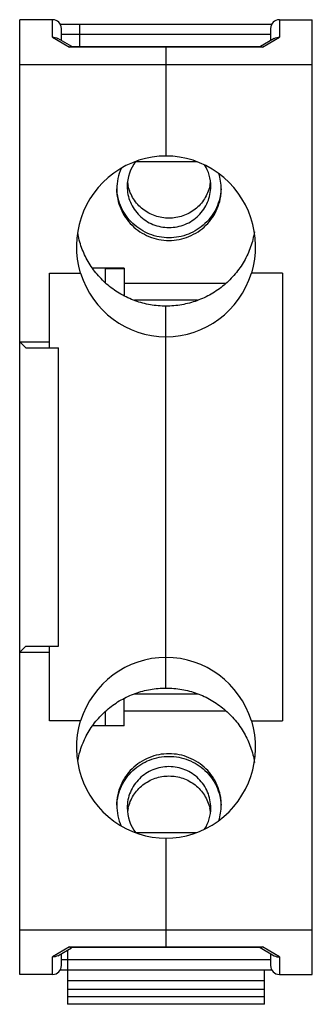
# Model space of a CAD drawing. Header units: millimetres. Extents: x 350.1 to 359.9, y 196.7 to 229.7.
import ezdxf

# ---------------------------------------------------------------- set-up
doc = ezdxf.new("R2010")
doc.units = ezdxf.units.MM
doc.header["$LTSCALE"] = 30.734
doc.layers.get('0').update_dxf_attribs({"linetype": 'CONTINUOUS'})

msp = doc.modelspace()

# ---------------------------------------------------------------- linework, layer by layer
at = {"color": 7, "linetype": 'Continuous'}
for p, q in [((350.148, 197.739), (350.148, 229.739)), ((351.248, 229.739), (350.148, 229.739)), ((351.248, 229.148), (351.248, 229.739)), ((358.848, 229.739), (359.948, 229.739)), ((358.848, 229.739), (358.848, 229.148)), ((359.948, 197.739), (359.948, 229.739)), ((351.504, 229.59), (358.593, 229.59)), ((351.548, 229.039), (351.548, 229.439)), ((352.148, 229.59), (352.148, 228.837)), ((358.548, 229.439), (358.548, 229.039)), ((351.248, 229.148), (351.819, 228.819)), ((351.899, 228.837), (351.423, 229.112)), ((358.548, 229.238), (351.548, 229.238)), ((358.674, 229.112), (358.214, 228.846)), ((358.278, 228.819), (358.848, 229.148)), ((358.278, 228.819), (351.819, 228.819)), ((351.877, 228.837), (358.219, 228.837)), ((355.048, 228.837), (355.048, 225.17)), ((350.148, 228.239), (359.948, 228.239)), ((356.083, 224.978), (354.029, 224.978)), ((351.148, 221.239), (352.188, 221.239)), ((351.148, 218.739), (351.148, 221.239)), ((353.648, 221.407), (352.591, 221.407)), ((353.001, 221.407), (353.014, 221.392)), ((353.648, 221.392), (353.014, 221.392)), ((353.014, 221.392), (353.014, 220.933)), ((353.648, 221.407), (353.648, 220.496)), ((358.948, 221.239), (357.919, 221.239)), ((358.948, 221.239), (358.948, 206.239)), ((353.648, 220.914), (357.058, 220.914)), ((356.099, 220.335), (353.996, 220.335)), ((355.048, 207.34), (355.048, 220.139)), ((350.148, 218.939), (351.148, 218.939)), ((350.348, 218.739), (350.148, 218.939)), ((350.348, 218.739), (351.448, 218.739)), ((351.448, 208.739), (351.448, 218.739)), ((350.348, 208.739), (350.148, 208.539)), ((350.348, 208.739), (351.448, 208.739)), ((351.148, 206.239), (351.148, 208.739)), ((350.148, 208.539), (351.148, 208.539)), ((353.648, 206.072), (353.648, 206.982)), ((353.998, 207.144), (356.1, 207.144)), ((353.014, 206.545), (353.014, 206.086)), ((357.059, 206.564), (353.648, 206.564)), ((352.177, 206.239), (351.148, 206.239)), ((353.648, 206.072), (352.592, 206.072)), ((353.014, 206.086), (353.001, 206.072)), ((353.014, 206.086), (353.648, 206.086)), ((357.908, 206.239), (358.948, 206.239)), ((354.034, 202.5), (356.083, 202.5)), ((355.048, 202.309), (355.048, 198.642)), ((350.148, 199.239), (359.948, 199.239)), ((351.819, 198.66), (351.248, 198.331)), ((351.248, 197.739), (351.248, 198.331)), ((351.423, 198.367), (351.883, 198.632)), ((351.548, 198.039), (351.548, 198.439)), ((351.748, 198.555), (351.748, 196.739)), ((351.819, 198.66), (358.278, 198.66)), ((358.219, 198.642), (351.877, 198.642)), ((358.197, 198.642), (358.674, 198.367)), ((358.848, 198.331), (358.278, 198.66)), ((358.548, 198.439), (358.548, 198.039)), ((358.848, 198.331), (358.848, 197.739)), ((351.548, 198.24), (358.548, 198.24)), ((351.248, 197.739), (350.148, 197.739)), ((358.593, 197.888), (351.504, 197.888)), ((358.348, 196.739), (358.348, 197.888)), ((358.848, 197.739), (359.948, 197.739)), ((351.748, 197.539), (358.348, 197.539)), ((358.348, 197.239), (351.748, 197.239)), ((358.348, 196.989), (351.748, 196.989)), ((358.348, 196.739), (351.748, 196.739))]:
    msp.add_line(p, q, dxfattribs=at)
for centre, radius, start, end in [((351.248, 229.439), 0.3, 0, 90), ((358.848, 229.439), 0.3, 90, 180), ((355.099, 224.065), 1.701, 156.0895, 179.9885), ((355.113, 224.151), 1.365, 142.4104, 179.956), ((355.185, 224.152), 1.363, 0.028, 31.8598), ((355.199, 224.065), 1.699, 0.0047, 17.8346), ((355.108, 224.465), 1.36, 186.6385, 192.835), ((355.189, 224.465), 1.36, 347.1643, 353.3615), ((355.099, 203.413), 1.701, 180.0119, 204.2238), ((355.114, 203.327), 1.365, 180.0452, 217.9945), ((355.108, 203.013), 1.36, 167.1643, 173.3615), ((355.185, 203.327), 1.363, 328.1293, 359.9719), ((355.189, 203.013), 1.36, 6.6385, 12.835), ((355.199, 203.413), 1.699, 342.1572, 359.9952), ((351.248, 198.039), 0.3, 270, 360), ((358.848, 198.039), 0.3, 180, 270)]:
    msp.add_arc(centre, radius, start, end, dxfattribs=at)
for centre, major_axis, start_param, end_param in [((355.048, 222.123), (0, 3.046), -1.865248, 1.865248), ((355.048, 222.159), (0, 3.046), 1.877368, 4.405817), ((355.048, 205.32), (0, 3.046), -1.264225, 1.264225), ((355.048, 205.355), (0, -3.046), 4.417937, 8.148433)]:
    msp.add_ellipse(centre, major_axis=major_axis, ratio=0.984808, start_param=start_param, end_param=end_param, dxfattribs=at)
for points, knots in [([(351.248, 229.148), (351.279, 229.151), (351.34, 229.148), (351.397, 229.127), (351.423, 229.112)], [0, 0, 0, 0, 0.507199, 1, 1, 1, 1]), ([(358.674, 229.112), (358.7, 229.127), (358.757, 229.148), (358.818, 229.151), (358.848, 229.148)], [0, 0, 0, 0, 0.492801, 1, 1, 1, 1]), ([(351.854, 228.834), (351.851, 228.833), (351.839, 228.829), (351.827, 228.824), (351.819, 228.819)], [0, 0, 0, 0, 0.23767, 1, 1, 1, 1]), ([(358.278, 228.819), (358.273, 228.821), (358.255, 228.831), (358.234, 228.837), (358.219, 228.837)], [0, 0, 0, 0, 0.272167, 1, 1, 1, 1]), ([(353.748, 224.152), (353.748, 224.062), (353.766, 223.881), (353.847, 223.621), (353.977, 223.381), (354.152, 223.171), (354.366, 222.998), (354.609, 222.87), (354.873, 222.791), (355.057, 222.774), (355.148, 222.774)], [0, 0, 0, 0, 0.124059, 0.248261, 0.37273, 0.497544, 0.622731, 0.748264, 0.874061, 1, 1, 1, 1]), ([(355.148, 223.086), (355.07, 223.086), (354.912, 223.099), (354.683, 223.158), (354.466, 223.253), (354.269, 223.383), (354.097, 223.544), (353.955, 223.731), (353.847, 223.939), (353.799, 224.087), (353.782, 224.163)], [0, 0, 0, 0, 0.125778, 0.251477, 0.376952, 0.502165, 0.627062, 0.751644, 0.875935, 1, 1, 1, 1]), ([(356.514, 224.163), (356.497, 224.087), (356.449, 223.939), (356.341, 223.731), (356.199, 223.544), (356.027, 223.383), (355.83, 223.253), (355.614, 223.158), (355.384, 223.099), (355.227, 223.086), (355.148, 223.086)], [0, 0, 0, 0, 0.124063, 0.248353, 0.372933, 0.497829, 0.623043, 0.748519, 0.874221, 1, 1, 1, 1]), ([(355.148, 222.774), (355.24, 222.774), (355.423, 222.791), (355.687, 222.87), (355.931, 222.998), (356.144, 223.171), (356.32, 223.381), (356.45, 223.621), (356.53, 223.881), (356.548, 224.062), (356.548, 224.152)], [0, 0, 0, 0, 0.125937, 0.251732, 0.377264, 0.50245, 0.627267, 0.751737, 0.875941, 1, 1, 1, 1]), ([(353.398, 224.066), (353.398, 223.953), (353.421, 223.727), (353.521, 223.402), (353.684, 223.102), (353.903, 222.839), (354.17, 222.623), (354.475, 222.463), (354.805, 222.364), (355.034, 222.342), (355.148, 222.342)], [0, 0, 0, 0, 0.124059, 0.248262, 0.372731, 0.497546, 0.622732, 0.748266, 0.874059, 1, 1, 1, 1]), ([(355.148, 222.429), (355.038, 222.429), (354.816, 222.45), (354.495, 222.542), (354.198, 222.693), (353.935, 222.896), (353.716, 223.144), (353.548, 223.429), (353.438, 223.739), (353.406, 223.957), (353.4, 224.066)], [0, 0, 0, 0, 0.125907, 0.251677, 0.377203, 0.502398, 0.627236, 0.751731, 0.87595, 1, 1, 1, 1]), ([(356.896, 224.066), (356.89, 223.957), (356.858, 223.739), (356.748, 223.429), (356.58, 223.144), (356.361, 222.896), (356.098, 222.693), (355.801, 222.542), (355.481, 222.45), (355.259, 222.429), (355.148, 222.429)], [0, 0, 0, 0, 0.124049, 0.248267, 0.37276, 0.497597, 0.622793, 0.748319, 0.874091, 1, 1, 1, 1]), ([(355.148, 222.342), (355.263, 222.342), (355.492, 222.364), (355.822, 222.463), (356.126, 222.623), (356.393, 222.839), (356.612, 223.102), (356.775, 223.402), (356.876, 223.727), (356.898, 223.953), (356.898, 224.066)], [0, 0, 0, 0, 0.125939, 0.25173, 0.377263, 0.50245, 0.627267, 0.751737, 0.875941, 1, 1, 1, 1]), ([(355.048, 220.139), (354.873, 220.139), (354.522, 220.169), (354.012, 220.305), (353.533, 220.526), (353.101, 220.826), (352.729, 221.195), (352.428, 221.623), (352.208, 222.097), (352.119, 222.433), (352.09, 222.603)], [0, 0, 0, 0, 0.125821, 0.251546, 0.37704, 0.502251, 0.62713, 0.751683, 0.875948, 1, 1, 1, 1]), ([(358.011, 222.629), (357.983, 222.458), (357.897, 222.118), (357.678, 221.64), (357.378, 221.208), (357.006, 220.834), (356.572, 220.53), (356.091, 220.307), (355.578, 220.17), (355.225, 220.139), (355.048, 220.139)], [0, 0, 0, 0, 0.124049, 0.248308, 0.372855, 0.497731, 0.622941, 0.748439, 0.874171, 1, 1, 1, 1]), ([(352.09, 204.876), (352.119, 205.046), (352.208, 205.383), (352.428, 205.856), (352.729, 206.284), (353.102, 206.653), (353.534, 206.953), (354.012, 207.174), (354.522, 207.309), (354.873, 207.34), (355.048, 207.34)], [0, 0, 0, 0, 0.124051, 0.248314, 0.372866, 0.497744, 0.622955, 0.748451, 0.874178, 1, 1, 1, 1]), ([(355.048, 207.34), (355.225, 207.34), (355.578, 207.309), (356.091, 207.172), (356.572, 206.948), (357.006, 206.644), (357.379, 206.27), (357.679, 205.837), (357.897, 205.359), (357.984, 205.02), (358.011, 204.848)], [0, 0, 0, 0, 0.125828, 0.251558, 0.377055, 0.502264, 0.62714, 0.751689, 0.875949, 1, 1, 1, 1]), ([(355.148, 205.136), (355.034, 205.136), (354.805, 205.114), (354.475, 205.016), (354.17, 204.855), (353.903, 204.64), (353.684, 204.377), (353.521, 204.077), (353.421, 203.752), (353.398, 203.526), (353.398, 203.413)], [0, 0, 0, 0, 0.125939, 0.25173, 0.377263, 0.50245, 0.627267, 0.751737, 0.875941, 1, 1, 1, 1]), ([(353.4, 203.413), (353.406, 203.522), (353.438, 203.739), (353.548, 204.05), (353.716, 204.335), (353.935, 204.583), (354.198, 204.786), (354.495, 204.936), (354.816, 205.029), (355.038, 205.049), (355.148, 205.049)], [0, 0, 0, 0, 0.124049, 0.248267, 0.37276, 0.497597, 0.622793, 0.748319, 0.874091, 1, 1, 1, 1]), ([(356.898, 203.413), (356.898, 203.526), (356.876, 203.752), (356.775, 204.077), (356.612, 204.377), (356.393, 204.64), (356.126, 204.855), (355.822, 205.016), (355.492, 205.114), (355.263, 205.136), (355.148, 205.136)], [0, 0, 0, 0, 0.124059, 0.248262, 0.372731, 0.497546, 0.622732, 0.748266, 0.874059, 1, 1, 1, 1]), ([(355.148, 205.049), (355.259, 205.049), (355.481, 205.029), (355.801, 204.936), (356.098, 204.786), (356.361, 204.583), (356.58, 204.335), (356.748, 204.05), (356.858, 203.739), (356.89, 203.522), (356.896, 203.413)], [0, 0, 0, 0, 0.125907, 0.251677, 0.377203, 0.502398, 0.627236, 0.751731, 0.87595, 1, 1, 1, 1]), ([(355.148, 204.705), (355.057, 204.705), (354.873, 204.687), (354.609, 204.608), (354.366, 204.48), (354.152, 204.308), (353.977, 204.097), (353.847, 203.857), (353.766, 203.597), (353.748, 203.416), (353.748, 203.326)], [0, 0, 0, 0, 0.125937, 0.251732, 0.377264, 0.50245, 0.627267, 0.751737, 0.875941, 1, 1, 1, 1]), ([(356.548, 203.326), (356.548, 203.416), (356.53, 203.597), (356.45, 203.857), (356.32, 204.097), (356.144, 204.308), (355.931, 204.48), (355.687, 204.608), (355.423, 204.687), (355.24, 204.705), (355.148, 204.705)], [0, 0, 0, 0, 0.124059, 0.248261, 0.37273, 0.497544, 0.622731, 0.748264, 0.874061, 1, 1, 1, 1]), ([(353.782, 203.315), (353.799, 203.391), (353.847, 203.54), (353.955, 203.748), (354.097, 203.934), (354.269, 204.095), (354.466, 204.225), (354.683, 204.321), (354.912, 204.379), (355.07, 204.392), (355.148, 204.392)], [0, 0, 0, 0, 0.124063, 0.248353, 0.372933, 0.497829, 0.623043, 0.748519, 0.874221, 1, 1, 1, 1]), ([(355.148, 204.392), (355.227, 204.392), (355.384, 204.379), (355.614, 204.321), (355.83, 204.225), (356.027, 204.095), (356.199, 203.934), (356.341, 203.748), (356.449, 203.54), (356.497, 203.391), (356.514, 203.315)], [0, 0, 0, 0, 0.125778, 0.251477, 0.376952, 0.502165, 0.627062, 0.751644, 0.875935, 1, 1, 1, 1]), ([(351.423, 198.367), (351.397, 198.352), (351.34, 198.331), (351.279, 198.328), (351.248, 198.331)], [0, 0, 0, 0, 0.492802, 1, 1, 1, 1]), ([(351.819, 198.66), (351.823, 198.657), (351.842, 198.647), (351.862, 198.642), (351.877, 198.642)], [0, 0, 0, 0, 0.272199, 1, 1, 1, 1]), ([(358.278, 198.66), (358.273, 198.657), (358.255, 198.647), (358.234, 198.642), (358.219, 198.642)], [0, 0, 0, 0, 0.272166, 1, 1, 1, 1]), ([(358.674, 198.367), (358.7, 198.352), (358.757, 198.331), (358.818, 198.328), (358.848, 198.331)], [0, 0, 0, 0, 0.4928, 1, 1, 1, 1])]:
    msp.add_open_spline(points, degree=3, knots=knots, dxfattribs=at)
msp.add_open_spline([(351.877, 228.837), (351.869, 228.837), (351.861, 228.836), (351.854, 228.834)], degree=3, dxfattribs=at)

doc.saveas('drawing.dxf')
